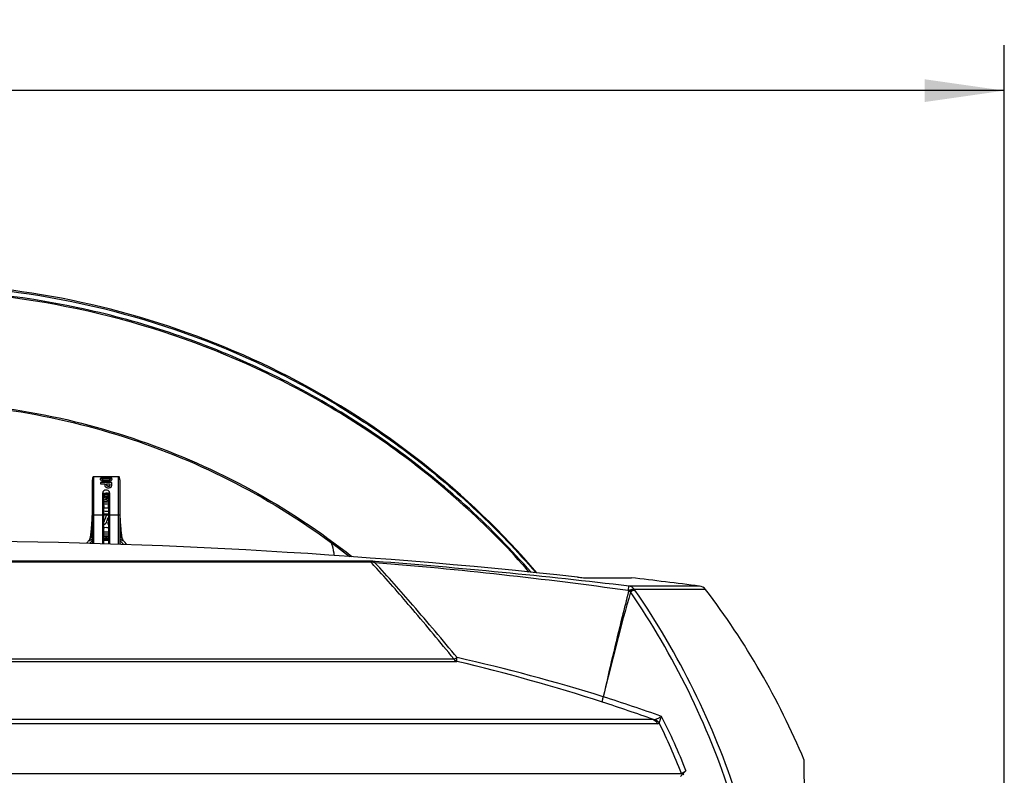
# Model space of a CAD drawing. Header units: millimetres. Extents: x 0 to 420, y 0 to 297.
# Tile 35 of 150: x 109 to 152, y 82 to 115. Entities that reach past the tile are written whole.
import ezdxf

# ---------------------------------------------------------------- set-up
doc = ezdxf.new("R2010")
doc.units = ezdxf.units.MM
doc.header["$LTSCALE"] = 23.1
doc.layers.get('0').update_dxf_attribs({"linetype": 'CONTINUOUS'})
doc.layers.add('DIM_PILOTEES', color=7, linetype='CONTINUOUS')
doc.styles.get("Standard").update_dxf_attribs({"font": 'txt', "width": 0.7})
doc.dimstyles.new('DIMSTYLE_2', dxfattribs={"dimtxt": 2.5, "dimasz": 3.5, "dimexe": 2, "dimexo": 0, "dimtad": 1, "dimdec": 0, "dimlfac": 5, "dimdsep": 46, "dimtxsty": 'Standard', "dimblk": '_FILLED', "dimblk1": '_FILLED', "dimblk2": '_FILLED', "dimcen": 0, "dimazin": 2, "dimtp": 0.8, "dimtm": 0.8, "dimtfac": 1, "dimtdec": 0, "dimtofl": 0, "dimtmove": 0, "dimatfit": 3, "dimldrblk": '_FILLED', "dimfxl": 0, "dimtolj": 1, "dimarcsym": 0})

# ---------------------------------------------------------------- blocks, each defined once
blk = doc.blocks.new('_FILLED')
at = {"color": 0, "linetype": 'ByBlock'}
blk.add_solid([(0, 0), (-1, 0.143), (-1, -0.143)], dxfattribs=at)
blk = doc.blocks.new('*D6')
at = {"layer": 'DIM_PILOTEES', "color": 2, "linetype": 'Continuous'}
for p, q in [((55.019, 68.424), (55.019, 114.338)), ((152.095, 68.424), (152.095, 114.338)), ((55.019, 112.338), (103.557, 112.338)), ((152.095, 112.338), (103.557, 112.338))]:
    blk.add_line(p, q, dxfattribs=at)
at = {"layer": 'DIM_PILOTEES', "color": 2, "linetype": 'Continuous', "xscale": 3.5, "yscale": 3.5, "zscale": 3.5, "rotation": 180}
blk.add_blockref('_FILLED', (55.019, 112.338), dxfattribs=at)
at = {"layer": 'DIM_PILOTEES', "color": 2, "linetype": 'Continuous', "xscale": 3.5, "yscale": 3.5, "zscale": 3.5}
blk.add_blockref('_FILLED', (152.095, 112.338), dxfattribs=at)
at = {"layer": 'DIM_PILOTEES', "color": 2, "linetype": 'Continuous', "insert": (103.848, 115.463), "char_height": 2.5, "width": 8.57143, "attachment_point": 2, "line_spacing_factor": 0.9}
blk.add_mtext('{\\ftxt;\\W0.0001;\\H0.0001;\\~}{\\ftxt;\\W2.2857142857;\\H2.5; }{\\ftxt;\\W0.0001;\\H0.0001;\\~}', dxfattribs=at)

msp = doc.modelspace()

# ---------------------------------------------------------------- linework, layer by layer
at = {"color": 7, "linetype": 'Continuous'}
for p, q in [((111.9571, 92.3881), (111.9571, 95.1999)), ((112.0071, 95.3299), (112.0071, 92.3867)), ((112.3071, 95.3299), (112.0071, 95.3299)), ((112.3071, 95.3296), (112.3071, 95.3242)), ((112.7221, 95.3296), (112.3071, 95.3296)), ((112.3071, 95.3242), (112.7221, 95.3242)), ((112.3071, 95.08), (112.3071, 95.0198)), ((112.8071, 95.08), (112.3071, 95.08)), ((112.8071, 95.0715), (112.3071, 95.0715)), ((112.3071, 95.0198), (112.5003, 95.0198)), ((112.3648, 95.2698), (112.3648, 95.2795)), ((112.423, 95.1792), (112.423, 95.1884)), ((112.5003, 95.0198), (112.5003, 94.972)), ((112.5545, 95.284), (112.5588, 95.284)), ((112.5567, 95.1649), (112.5567, 95.174)), ((112.5588, 95.284), (112.5588, 95.2938)), ((112.5807, 94.9804), (112.5807, 95.0198)), ((112.5807, 95.0198), (112.7263, 95.0198)), ((112.6901, 95.1795), (112.6901, 95.1886)), ((112.7064, 94.9216), (112.7064, 94.9292)), ((112.7221, 95.303), (112.7221, 95.3296)), ((112.8071, 95.3246), (112.7221, 95.3246)), ((112.8071, 95.3199), (112.7221, 95.3199)), ((112.7221, 95.303), (112.8071, 95.303)), ((112.7263, 95.0198), (112.7263, 94.9729)), ((112.7502, 95.2698), (112.7502, 95.2795)), ((112.8071, 95.303), (112.8071, 95.3299)), ((113.1071, 95.3299), (112.8071, 95.3299)), ((112.8071, 94.9767), (112.8071, 95.08)), ((113.1071, 92.3519), (113.1071, 95.3299)), ((113.1571, 95.1999), (113.1571, 92.3502)), ((112.4071, 92.3749), (112.4071, 94.6246)), ((112.4571, 92.3734), (112.4571, 94.5495)), ((112.4571, 94.4951), (112.6571, 94.4951)), ((112.4571, 94.4893), (112.6571, 94.4893)), ((112.5961, 94.5591), (112.5183, 94.5591)), ((112.6567, 94.9116), (112.6567, 94.9192)), ((112.6571, 94.5495), (112.6571, 92.3671)), ((112.7071, 94.6246), (112.7071, 92.3654)), ((112.6571, 94.2102), (112.4571, 94.2102)), ((112.4571, 94.1405), (112.6571, 94.1405)), ((112.4571, 94.1371), (112.6571, 94.1371)), ((112.4711, 94.0704), (112.4613, 94.0704)), ((112.4711, 93.9796), (112.4711, 94.0704)), ((112.5741, 94.378), (112.5741, 94.3831)), ((112.6239, 94.3429), (112.6208, 94.3423)), ((112.6452, 94.0755), (112.6452, 93.9825)), ((112.6571, 94.3654), (112.6545, 94.3659)), ((112.6571, 94.3654), (112.6545, 94.3659)), ((111.9517, 93.6725), (111.9513, 93.6599)), ((111.9513, 93.6599), (111.9517, 93.6725)), ((111.9513, 93.6599), (113.1571, 93.6599)), ((112.6571, 93.9526), (112.4571, 93.9515)), ((112.5654, 93.6971), (112.5654, 93.6968)), ((113.1571, 93.6599), (113.1626, 93.6599)), ((113.1629, 93.6599), (113.1624, 93.6725)), ((113.1624, 93.6725), (113.1629, 93.6599)), ((113.1626, 93.6599), (113.1629, 93.6599)), ((113.1626, 93.6599), (113.1629, 93.6599)), ((112.6098, 93.4479), (112.6112, 93.453)), ((112.6571, 93.3354), (112.6438, 93.335)), ((112.6438, 93.226), (112.6438, 93.335)), ((111.8025, 92.5237), (111.8017, 92.5203)), ((111.8704, 92.6681), (111.8699, 92.6642)), ((111.8704, 92.668), (111.8699, 92.6642)), ((112.5571, 92.575), (112.5571, 92.6985)), ((112.5571, 92.575), (112.5571, 92.5413)), ((113.2442, 92.6642), (113.2437, 92.6681)), ((113.2442, 92.6642), (113.2437, 92.668)), ((113.3124, 92.5203), (113.3117, 92.5237)), ((124.216, 91.5613), (83.8974, 91.5613)), ((124.0772, 91.6164), (84.0362, 91.6164)), ((133.7055, 90.8787), (135.6802, 90.8787)), ((135.5563, 90.2857), (135.5389, 90.3154)), ((138.6803, 90.5133), (135.5763, 90.5133)), ((138.9479, 90.359), (135.8199, 90.359)), ((135.8368, 90.33), (135.8199, 90.359)), ((80.1137, 87.1972), (127.999, 87.1972)), ((80.2505, 87.3079), (127.8622, 87.3079)), ((136.6564, 84.6339), (71.4577, 84.6339)), ((136.8283, 84.4536), (71.2855, 84.4536)), ((143.4976, 58.1839), (143.2823, 82.8531)), ((138.0817, 82.387), (137.9563, 82.2633)), ((70.2346, 82.2634), (137.3295, 82.2633)), ((137.3295, 82.2633), (137.8796, 82.2633)), ((137.9563, 82.2633), (137.842, 82.1248))]:
    msp.add_line(p, q, dxfattribs=at)
for points in [[(112.0071, 95.3299), (112.0007, 95.3295), (111.9898, 95.3266), (111.981, 95.3206), (111.9746, 95.3124), (111.97, 95.3023), (111.9669, 95.2914), (111.9644, 95.2799), (111.9623, 95.2681), (111.9605, 95.2558), (111.9591, 95.2428), (111.958, 95.2292), (111.9573, 95.2149), (111.9571, 95.1999)], [(113.1571, 95.1999), (113.1568, 95.2149), (113.1562, 95.2292), (113.1551, 95.2428), (113.1536, 95.2558), (113.1519, 95.2681), (113.1498, 95.2799), (113.1473, 95.2914), (113.1441, 95.3023), (113.1395, 95.3124), (113.1331, 95.3206), (113.1243, 95.3266), (113.1135, 95.3295), (113.1071, 95.3299)], [(112.4571, 94.5265), (112.4602, 94.5302), (112.4671, 94.5365)], [(112.4671, 94.5365), (112.476, 94.5428), (112.4871, 94.5488), (112.5, 94.5541), (112.5146, 94.5584), (112.5303, 94.5615), (112.5467, 94.5631), (112.563, 94.5633), (112.5791, 94.5621), (112.5943, 94.5596), (112.6085, 94.556), (112.6213, 94.5513), (112.6326, 94.5459), (112.6423, 94.54), (112.6501, 94.5339)], [(112.6501, 94.5339), (112.656, 94.528), (112.6571, 94.5266)]]:
    msp.add_lwpolyline(points, dxfattribs=at)
for centre, radius, start, end in [((112.5575, 93.189), 2.095, 90.08154, 91.05923), ((112.6143, 94.4959), 0.7867, 83.71238, 85.95165), ((112.6922, 94.9758), 0.1271, 288.82161, 293.02648), ((104.835, 61.7931), 33.5567, 76.52034, 76.87125), ((103.5399, 56.202), 39.2353, 76.68772, 76.86332), ((103.5465, 55.9542), 39.4701, 76.77816, 76.95266), ((124.4276, 46.4747), 49.235, 103.83159, 104.07141), ((124.418, 46.1709), 49.5236, 103.73789, 103.97622), ((112.4613, 93.8175), 0.2529, 89.99725, 90.96049), ((112.8613, 93.2078), 1.1596, 100.14457, 101.81369), ((112.6297, 93.7944), 0.2815, 84.40737, 86.8462), ((101.5588, 94.0076), 10.3982, 357.17354, 358.08398), ((103.0965, 93.9809), 8.8605, 358.00536, 359.98289), ((103.1763, 93.9795), 8.7807, 357.99656, 359.90635), ((112.4873, 93.7541), 0.2261, 94.10501, 97.67189), ((112.6524, 93.4868), 0.1515, 94.07364, 98.51452), ((112.6537, 93.4683), 0.17, 89.95975, 94.07223), ((112.6282, 93.791), 0.1945, 81.44732, 84.98322), ((112.6282, 93.7878), 0.1953, 81.49688, 85.01642), ((112.6539, 93.4508), 0.1875, 89.02147, 90.0014), ((121.9254, 93.9793), 8.7683, 180.0067, 182.00504), ((121.9699, 93.9801), 8.8128, 180.09716, 181.99997), ((123.5553, 94.0076), 10.3982, 181.91602, 182.82646), ((101.5688, 94.007), 10.3883, 355.34235, 355.82932), ((101.5694, 94.007), 10.3876, 355.34234, 355.82935), ((101.5682, 94.007), 10.3888, 355.82937, 356.25968), ((101.5683, 94.007), 10.3887, 355.82939, 356.2597), ((101.5646, 94.0073), 10.3924, 356.25969, 356.82259), ((101.5647, 94.0073), 10.3924, 356.25971, 356.82262), ((101.5619, 94.0074), 10.3952, 356.82261, 357.17354), ((112.4715, 93.346), 0.102, 308.65805, 319.90378), ((112.6745, 93.5098), 0.1447, 148.19434, 152.94032), ((112.4687, 93.3483), 0.1056, 319.96715, 326.91255), ((112.6594, 93.5191), 0.1269, 143.01497, 148.19217), ((112.4636, 93.3517), 0.1117, 326.88417, 330.95746), ((116.3619, 92.3931), 3.8976, 164.71872, 165.25403), ((115.0613, 92.7476), 2.5496, 164.05684, 164.70059), ((112.6441, 93.8024), 0.5763, 269.97187, 271.29424), ((123.5523, 94.0074), 10.3952, 182.82646, 183.17738), ((123.5495, 94.0073), 10.3924, 183.1774, 183.74031), ((123.5495, 94.0073), 10.3924, 183.17737, 183.74029), ((123.5459, 94.007), 10.3888, 183.74032, 184.17062), ((123.5458, 94.007), 10.3887, 183.7403, 184.1706), ((123.5454, 94.007), 10.3883, 184.17066, 184.65765), ((123.5447, 94.007), 10.3876, 184.17063, 184.65766), ((101.5412, 94.0094), 10.4159, 352.60076, 353.50296), ((101.5399, 94.0096), 10.4173, 353.50292, 353.85824), ((101.5427, 94.0093), 10.4145, 353.85822, 354.42348), ((101.5489, 94.0087), 10.4082, 354.42348, 354.85719), ((101.5578, 94.0079), 10.3993, 354.85717, 355.34233), ((115.7595, 96.1403), 5.101, 221.37435, 221.80534), ((101.7601, 94.0098), 10.2472, 353.04437, 354.3389), ((112.6409, 92.0369), 1.019, 132.17446, 134.08717), ((112.5571, 92.3193), 0.5751, 79.9706, 100.01892), ((123.354, 94.0098), 10.2471, 185.65911, 186.95567), ((109.3531, 96.1416), 5.103, 318.19443, 318.62562), ((112.449, 92.0165), 1.0506, 45.73503, 47.59274), ((123.5556, 94.0078), 10.3985, 184.65768, 185.14285), ((123.5647, 94.0087), 10.4077, 185.14283, 185.57659), ((123.5712, 94.0093), 10.4142, 185.57659, 186.14178), ((123.5743, 94.0096), 10.4173, 186.14176, 186.49717), ((123.5734, 94.0095), 10.4164, 186.49713, 187.39932), ((104.0571, -176.7603), 269.2649, 83.762567, 96.237433), ((114.063, 90.4083), 3.096, 136.90021, 140.00819), ((111.6139, 92.6978), 0.2583, 316.62528, 352.53151), ((113.2781, 91.0891), 1.9487, 133.50978, 138.03943), ((111.618, 92.7008), 0.2546, 351.73247, 352.59604), ((113.3151, 91.0608), 1.9158, 135.13239, 136.15463), ((112.6056, 91.8252), 0.9521, 132.96412, 134.65439), ((112.5723, 92.0978), 0.4784, 102.23818, 103.98027), ((112.5665, 92.121), 0.4548, 102.1414, 103.9511), ((112.5575, 92.1691), 0.5062, 90.04575, 101.44755), ((112.5505, 92.1212), 0.5772, 79.34389, 89.35166), ((112.5569, 92.17), 0.5054, 78.53981, 89.98005), ((112.5542, 92.1549), 0.4202, 81.59876, 83.62304), ((112.5505, 92.1317), 0.4437, 76.0942, 81.56741), ((112.5536, 92.1498), 0.4253, 80.82974, 81.54747), ((112.5503, 92.1316), 0.4439, 76.04211, 80.79202), ((111.7633, 91.0272), 1.9648, 42.25512, 44.80986), ((111.7955, 91.0305), 1.9176, 43.72052, 44.73591), ((113.4961, 92.7008), 0.2546, 187.40387, 188.26742), ((113.5, 92.6976), 0.2579, 187.44392, 223.39866), ((107.3485, 75.5032), 23.2889, 42.65052, 43.592), ((109.1824, -97.9499), 190.1013, 82.030572, 85.412806), ((103.8475, -177.748), 270.1312, 83.254639, 85.637223), ((104.0571, -181.2353), 273.9454, 82.739112, 83.371242), ((246.529, 59.0984), 115.1846, 164.302818, 166.676903), ((138.6298, 90.1165), 0.4, 37.32636, 82.73911), ((111.9048, 69.7381), 34.0081, 22.68377, 37.32636), ((108.7074, 6.0481), 83.4107, 72.053064, 76.627304), ((109.5105, 5.2368), 84.1824, 72.772602, 77.30571), ((112.0005, 16.0016), 72.9268, 70.239368, 72.104771), ((111.9976, 15.5331), 73.6145, 70.135992, 72.246317), ((113.5482, 72.7832), 26.3463, 21.37826, 27.05741), ((113.292, 72.7818), 26.3525, 21.08774, 26.35864), ((113.0385, 72.6377), 26.7124, 20.92697, 21.12136)]:
    msp.add_arc(centre, radius, start, end, dxfattribs=at)
for points, knots in [([(131.2614, 91.1269), (130.4081, 92.1032), (128.5908, 93.9668), (125.5758, 96.4535), (122.3017, 98.608), (118.8076, 100.4045), (115.134, 101.8223), (110.0577, 103.185), (103.4783, 103.8694), (96.9019, 103.1575), (91.8316, 101.7735), (88.1643, 100.3404), (84.6781, 98.5292), (81.4136, 96.361), (78.4096, 93.8618), (76.6006, 91.9906), (75.7517, 91.0108)], [0, 0, 0, 0, 0.0620036, 0.1241888, 0.186548, 0.249066, 0.3117206, 0.3744834, 0.5000203, 0.6255542, 0.6883132, 0.7509629, 0.8134751, 0.8758275, 0.938005, 1, 1, 1, 1]), ([(77.4615, 93.0658), (78.3464, 93.9529), (80.2134, 95.6379), (83.2641, 97.8624), (86.5374, 99.7648), (91.1488, 101.8436), (97.2913, 103.5409), (104.9208, 104.0408), (112.4912, 102.9898), (118.4885, 100.8519), (122.9288, 98.4442), (126.0476, 96.3097), (128.9197, 93.8701), (130.6527, 92.0544), (131.4674, 91.1056)], [0, 0, 0, 0, 0.0621099, 0.1243914, 0.186834, 0.2494199, 0.3747578, 0.5003273, 0.6258457, 0.7510389, 0.8135248, 0.8758541, 0.9380141, 1, 1, 1, 1]), ([(131.5148, 91.1018), (130.0019, 92.8712), (126.6107, 96.1292), (120.6729, 99.9473), (114.0908, 102.5758), (109.4359, 103.4678), (107.09, 103.6906)], [0, 0, 0, 0, 0.2483427, 0.4979495, 0.748621, 1, 1, 1, 1]), ([(131.186, 91.1344), (130.3336, 92.1059), (128.519, 93.9602), (125.5101, 96.4341), (122.2437, 98.5774), (117.5979, 100.9604), (111.3374, 102.9964), (103.4788, 103.8093), (95.6238, 102.9637), (89.3722, 100.9017), (84.7369, 98.4992), (81.4799, 96.3424), (78.482, 93.856), (76.6755, 91.9941), (75.8275, 91.0192)], [0, 0, 0, 0, 0.062027, 0.1242352, 0.1866169, 0.2491569, 0.374441, 0.5000202, 0.6255964, 0.7508718, 0.813406, 0.875781, 0.9379816, 1, 1, 1, 1]), ([(83.632, 91.7312), (85.0192, 92.8401), (87.9953, 94.8287), (92.8997, 97.0189), (98.1163, 98.3641), (103.4914, 98.8241), (108.8684, 98.3859), (114.0907, 97.0619), (119.0044, 94.8916), (121.9889, 92.9151), (123.3809, 91.8118)], [0, 0, 0, 0, 0.1244051, 0.2492951, 0.3745438, 0.4999837, 0.625426, 0.7506814, 0.8755818, 1, 1, 1, 1]), ([(83.7473, 91.7382), (85.1283, 92.8369), (88.0893, 94.8067), (92.9655, 96.9759), (98.15, 98.308), (103.491, 98.7636), (108.8339, 98.3299), (114.0241, 97.0189), (118.9096, 94.8697), (121.879, 92.9121), (123.2647, 91.8191)], [0, 0, 0, 0, 0.1244011, 0.2492905, 0.3745408, 0.4999834, 0.6254284, 0.7506856, 0.8755856, 1, 1, 1, 1]), ([(112.3648, 95.2795), (112.3539, 95.277), (112.3351, 95.2717), (112.3119, 95.2596), (112.2985, 95.2435), (112.2963, 95.2313), (112.2963, 95.2256)], [0, 0, 0, 0, 0.3551735, 0.6202642, 0.819973, 1, 1, 1, 1]), ([(112.2963, 95.2256), (112.2963, 95.2123), (112.3127, 95.1782), (112.3448, 95.1615), (112.3645, 95.1533)], [0, 0, 0, 0, 0.3833057, 1, 1, 1, 1]), ([(112.3042, 95.2403), (112.3067, 95.2436), (112.3235, 95.2594), (112.3467, 95.2657), (112.3648, 95.2698)], [0, 0, 0, 0, 0.1858831, 1, 1, 1, 1]), ([(112.3645, 95.1533), (112.3932, 95.1412), (112.458, 95.1265), (112.5236, 95.1233), (112.5581, 95.1233)], [0, 0, 0, 0, 0.4744796, 1, 1, 1, 1]), ([(112.5588, 95.2938), (112.5244, 95.2938), (112.4595, 95.2924), (112.3945, 95.2862), (112.3648, 95.2795)], [0, 0, 0, 0, 0.5304185, 1, 1, 1, 1]), ([(112.3771, 95.2256), (112.3771, 95.2289), (112.3797, 95.2389), (112.3972, 95.2508), (112.4129, 95.255), (112.4227, 95.2571)], [0, 0, 0, 0, 0.1662233, 0.4948468, 1, 1, 1, 1]), ([(112.423, 95.1884), (112.416, 95.1905), (112.3977, 95.1966), (112.3771, 95.2126), (112.3771, 95.2256)], [0, 0, 0, 0, 0.3602401, 1, 1, 1, 1]), ([(112.3784, 95.2089), (112.3808, 95.2021), (112.3951, 95.1886), (112.4124, 95.1824), (112.423, 95.1792)], [0, 0, 0, 0, 0.3920805, 1, 1, 1, 1]), ([(112.3887, 95.2743), (112.3933, 95.275), (112.4127, 95.2778), (112.4323, 95.2796), (112.4472, 95.2807)], [0, 0, 0, 0, 0.2375673, 1, 1, 1, 1]), ([(112.4227, 95.2571), (112.4434, 95.2617), (112.4875, 95.266), (112.5317, 95.267), (112.5546, 95.267)], [0, 0, 0, 0, 0.4797739, 1, 1, 1, 1]), ([(112.5567, 95.174), (112.5335, 95.174), (112.4886, 95.1755), (112.4438, 95.1821), (112.423, 95.1884)], [0, 0, 0, 0, 0.5177135, 1, 1, 1, 1]), ([(112.423, 95.1792), (112.4438, 95.173), (112.4886, 95.1664), (112.5335, 95.1649), (112.5567, 95.1649)], [0, 0, 0, 0, 0.482481, 1, 1, 1, 1]), ([(112.5031, 94.9398), (112.5054, 94.9277), (112.5134, 94.9021), (112.5315, 94.8813), (112.5431, 94.8733)], [0, 0, 0, 0, 0.4660835, 1, 1, 1, 1]), ([(112.5546, 95.267), (112.5781, 95.267), (112.6232, 95.266), (112.6684, 95.2617), (112.6897, 95.2571)], [0, 0, 0, 0, 0.519383, 1, 1, 1, 1]), ([(112.6901, 95.1886), (112.6801, 95.1856), (112.6363, 95.1758), (112.5911, 95.174), (112.5567, 95.174)], [0, 0, 0, 0, 0.2319622, 1, 1, 1, 1]), ([(112.5567, 95.1649), (112.5684, 95.1649), (112.6131, 95.1658), (112.6584, 95.1699), (112.6901, 95.1795)], [0, 0, 0, 0, 0.2605549, 1, 1, 1, 1]), ([(112.5581, 95.1233), (112.5923, 95.1233), (112.6572, 95.1265), (112.7214, 95.1412), (112.7498, 95.1532)], [0, 0, 0, 0, 0.5258607, 1, 1, 1, 1]), ([(112.7502, 95.2795), (112.721, 95.2863), (112.6568, 95.2925), (112.5929, 95.2938), (112.5588, 95.2938)], [0, 0, 0, 0, 0.4686682, 1, 1, 1, 1]), ([(112.5588, 95.284), (112.5868, 95.284), (112.6238, 95.2834), (112.6608, 95.2813), (112.6699, 95.2806)], [0, 0, 0, 0, 0.7550726, 1, 1, 1, 1]), ([(112.6567, 94.9192), (112.6355, 94.9192), (112.5931, 94.9256), (112.5807, 94.9654), (112.5807, 94.9804)], [0, 0, 0, 0, 0.5844613, 1, 1, 1, 1]), ([(112.5814, 94.9622), (112.5822, 94.9557), (112.5858, 94.9417), (112.6082, 94.9154), (112.6376, 94.9116), (112.6567, 94.9116)], [0, 0, 0, 0, 0.1981601, 0.4246348, 1, 1, 1, 1]), ([(112.7064, 94.9292), (112.7028, 94.9274), (112.6869, 94.921), (112.6696, 94.9192), (112.6567, 94.9192)], [0, 0, 0, 0, 0.2373928, 1, 1, 1, 1]), ([(112.6567, 94.9116), (112.6611, 94.9116), (112.678, 94.9123), (112.6951, 94.916), (112.7064, 94.9216)], [0, 0, 0, 0, 0.2594969, 1, 1, 1, 1]), ([(112.6897, 95.2571), (112.6967, 95.2556), (112.711, 95.2517), (112.7303, 95.2438), (112.7371, 95.231), (112.7371, 95.2259)], [0, 0, 0, 0, 0.3552631, 0.7456109, 1, 1, 1, 1]), ([(112.7371, 95.2259), (112.7371, 95.2224), (112.7341, 95.2117), (112.7166, 95.1978), (112.7001, 95.1917), (112.6901, 95.1886)], [0, 0, 0, 0, 0.1643567, 0.5025452, 1, 1, 1, 1]), ([(112.6901, 95.1795), (112.6971, 95.1816), (112.7155, 95.1877), (112.7371, 95.2033), (112.7371, 95.2165)], [0, 0, 0, 0, 0.3583391, 1, 1, 1, 1]), ([(112.7005, 95.2779), (112.7049, 95.2774), (112.7216, 95.2753), (112.7382, 95.2726), (112.7502, 95.2698)], [0, 0, 0, 0, 0.2669605, 1, 1, 1, 1]), ([(112.7263, 94.9729), (112.7263, 94.9651), (112.7251, 94.9484), (112.7143, 94.9332), (112.7064, 94.9292)], [0, 0, 0, 0, 0.4658514, 1, 1, 1, 1]), ([(112.7064, 94.9216), (112.7143, 94.9256), (112.7251, 94.9407), (112.7263, 94.9573), (112.7263, 94.965)], [0, 0, 0, 0, 0.5344033, 1, 1, 1, 1]), ([(112.7498, 95.1532), (112.7694, 95.1615), (112.8013, 95.1782), (112.8175, 95.2124), (112.8175, 95.2256)], [0, 0, 0, 0, 0.6161362, 1, 1, 1, 1]), ([(112.8175, 95.2256), (112.8175, 95.2313), (112.8154, 95.2434), (112.8022, 95.2595), (112.7795, 95.2717), (112.761, 95.277), (112.7502, 95.2795)], [0, 0, 0, 0, 0.1815296, 0.3818467, 0.6459875, 1, 1, 1, 1]), ([(112.7502, 95.2698), (112.7596, 95.2677), (112.7762, 95.2629), (112.8015, 95.2514), (112.8143, 95.2358), (112.8166, 95.2255)], [0, 0, 0, 0, 0.3475251, 0.6196496, 1, 1, 1, 1]), ([(112.7872, 94.8939), (112.7918, 94.9001), (112.8047, 94.9263), (112.8071, 94.9558), (112.8071, 94.9767)], [0, 0, 0, 0, 0.2700781, 1, 1, 1, 1]), ([(112.4292, 94.6875), (112.4256, 94.6829), (112.4132, 94.6642), (112.4071, 94.6413), (112.4071, 94.6246)], [0, 0, 0, 0, 0.2570547, 1, 1, 1, 1]), ([(112.4071, 94.6246), (112.4184, 94.6246), (112.4407, 94.6205), (112.4511, 94.5937), (112.456, 94.5718), (112.4571, 94.5569), (112.4571, 94.5495)], [0, 0, 0, 0, 0.3314648, 0.5655442, 0.7842852, 1, 1, 1, 1]), ([(112.7071, 94.6246), (112.7071, 94.6377), (112.7016, 94.6647), (112.6689, 94.7123), (112.5968, 94.7467), (112.5035, 94.7437), (112.447, 94.7105), (112.4292, 94.6875)], [0, 0, 0, 0, 0.1117797, 0.2274284, 0.4807935, 0.7519134, 1, 1, 1, 1]), ([(112.4718, 94.5884), (112.491, 94.6114), (112.5549, 94.6337), (112.6191, 94.6136), (112.6396, 94.5914)], [0, 0, 0, 0, 0.4979967, 1, 1, 1, 1]), ([(112.5701, 94.8587), (112.5768, 94.856), (112.6049, 94.8464), (112.6349, 94.8435), (112.6574, 94.8435)], [0, 0, 0, 0, 0.2426753, 1, 1, 1, 1]), ([(112.6396, 94.5914), (112.6424, 94.5885), (112.652, 94.5765), (112.6571, 94.5609), (112.6571, 94.5495)], [0, 0, 0, 0, 0.2605364, 1, 1, 1, 1]), ([(112.7071, 94.6246), (112.6958, 94.6246), (112.6734, 94.6205), (112.6631, 94.5937), (112.6581, 94.5718), (112.6571, 94.5569), (112.6571, 94.5495)], [0, 0, 0, 0, 0.3314648, 0.5655442, 0.7842852, 1, 1, 1, 1]), ([(112.6574, 94.8435), (112.6767, 94.8435), (112.7026, 94.8462), (112.7273, 94.8535), (112.7332, 94.8555)], [0, 0, 0, 0, 0.7553247, 1, 1, 1, 1]), ([(112.7419, 94.8588), (112.7467, 94.8609), (112.764, 94.8695), (112.7788, 94.8827), (112.7872, 94.8939)], [0, 0, 0, 0, 0.271962, 1, 1, 1, 1]), ([(112.4749, 93.3646), (112.4794, 93.3705), (112.4853, 93.3844), (112.4951, 93.4124), (112.5008, 93.434), (112.5045, 93.4484)], [0, 0, 0, 0, 0.2498771, 0.4998124, 1, 1, 1, 1]), ([(111.8921, 92.6527), (111.9011, 92.6711), (111.9132, 92.7104), (111.9259, 92.7491), (111.9318, 92.7686)], [0, 0, 0, 0, 0.5017468, 1, 1, 1, 1]), ([(113.1824, 92.7686), (113.1854, 92.7584), (113.1918, 92.7381), (113.2016, 92.7076), (113.2099, 92.6825), (113.218, 92.6621), (113.2225, 92.6483), (113.2385, 92.6326), (113.2432, 92.6478), (113.2447, 92.656), (113.2445, 92.6618), (113.2442, 92.6642)], [0, 0, 0, 0, 0.185675, 0.3724473, 0.5571398, 0.6528046, 0.7447747, 0.8426564, 0.9025663, 0.9568638, 1, 1, 1, 1]), ([(111.8017, 92.5203), (111.8014, 92.5191), (111.8031, 92.5153), (111.8109, 92.5155), (111.8224, 92.5175), (111.8405, 92.5254), (111.8644, 92.5389), (111.905, 92.5659), (111.9359, 92.5903), (111.9571, 92.6078)], [0, 0, 0, 0, 0.0202893, 0.0526127, 0.1124634, 0.2146846, 0.3652811, 0.5566629, 1, 1, 1, 1]), ([(111.8699, 92.6642), (111.8696, 92.6616), (111.8694, 92.6556), (111.8712, 92.6481), (111.8724, 92.6411), (111.8821, 92.6339), (111.8891, 92.6465), (111.8921, 92.6527)], [0, 0, 0, 0, 0.1585796, 0.3608189, 0.4762595, 0.5778671, 1, 1, 1, 1]), ([(111.9569, 92.486), (111.9549, 92.4878), (111.9482, 92.4935), (111.9414, 92.4991), (111.9363, 92.5025)], [0, 0, 0, 0, 0.3032602, 1, 1, 1, 1]), ([(113.157, 92.6078), (113.1783, 92.5903), (113.2091, 92.5659), (113.2498, 92.5389), (113.2736, 92.5254), (113.2918, 92.5175), (113.3032, 92.5155), (113.311, 92.5154), (113.3127, 92.5191), (113.3124, 92.5203)], [0, 0, 0, 0, 0.4436154, 0.6348481, 0.7856727, 0.887591, 0.9475716, 0.979765, 1, 1, 1, 1]), ([(122.4474, 92.4397), (122.4678, 92.3946), (122.5411, 92.2113), (122.579, 92.0136), (122.584, 91.8659)], [0, 0, 0, 0, 0.251103, 1, 1, 1, 1]), ([(124.3968, 91.6004), (124.3662, 91.6027), (124.2598, 91.6102), (124.1532, 91.6164), (124.0772, 91.6164)], [0, 0, 0, 0, 0.2874207, 1, 1, 1, 1]), ([(124.386, 91.5424), (124.3535, 91.5512), (124.2988, 91.5631), (124.2379, 91.5705), (124.216, 91.5613)], [0, 0, 0, 0, 0.5855323, 1, 1, 1, 1]), ([(124.386, 91.5424), (124.387, 91.5502), (124.3908, 91.569), (124.3895, 91.591), (124.3968, 91.6004)], [0, 0, 0, 0, 0.3979106, 1, 1, 1, 1]), ([(128.0095, 87.3615), (127.3725, 88.141), (126.1745, 89.5431), (124.9661, 90.938), (124.386, 91.5424)], [0, 0, 0, 0, 0.5458007, 1, 1, 1, 1]), ([(127.8622, 87.3079), (127.2704, 88.0414), (126.1506, 89.3734), (125.0182, 90.6955), (124.4775, 91.282)], [0, 0, 0, 0, 0.5415727, 1, 1, 1, 1]), ([(133.3124, 90.9106), (133.3542, 90.906), (133.485, 90.8932), (133.6161, 90.8787), (133.7055, 90.8787)], [0, 0, 0, 0, 0.3195662, 1, 1, 1, 1]), ([(135.5563, 90.2857), (135.4612, 89.9091), (135.0746, 88.3651), (134.7049, 86.8167), (134.4424, 85.6425)], [0, 0, 0, 0, 0.2440735, 1, 1, 1, 1]), ([(135.5389, 90.3154), (135.5457, 90.3623), (135.5529, 90.4245), (135.5692, 90.4876), (135.572, 90.5091), (135.5763, 90.5133)], [0, 0, 0, 0, 0.7050222, 0.9104238, 1, 1, 1, 1]), ([(135.8199, 90.359), (135.8021, 90.3647), (135.7057, 90.3766), (135.6098, 90.346), (135.5389, 90.3154)], [0, 0, 0, 0, 0.1944996, 1, 1, 1, 1]), ([(135.5563, 90.2857), (135.5831, 90.2965), (135.671, 90.3294), (135.774, 90.3521), (135.8368, 90.33)], [0, 0, 0, 0, 0.3026236, 1, 1, 1, 1]), ([(135.8368, 90.33), (135.8244, 90.3304), (135.7548, 90.3188), (135.6914, 90.2877), (135.6402, 90.262)], [0, 0, 0, 0, 0.1783432, 1, 1, 1, 1]), ([(141.8702, 71.0751), (141.7479, 74.4975), (140.5681, 81.2853), (137.5455, 87.4858), (135.6402, 90.262)], [0, 0, 0, 0, 0.5042362, 1, 1, 1, 1]), ([(142.1358, 70.9249), (142.0258, 74.3873), (140.8467, 81.2592), (137.7762, 87.5294), (135.8368, 90.33)], [0, 0, 0, 0, 0.5041876, 1, 1, 1, 1]), ([(127.8622, 87.3079), (127.8729, 87.3093), (127.9244, 87.3202), (127.9728, 87.342), (128.0095, 87.3615)], [0, 0, 0, 0, 0.2065899, 1, 1, 1, 1]), ([(127.999, 87.1972), (127.9934, 87.2159), (127.9981, 87.2726), (128.004, 87.3265), (128.0095, 87.3615)], [0, 0, 0, 0, 0.3563821, 1, 1, 1, 1]), ([(134.4093, 85.4002), (134.4, 85.4276), (134.4155, 85.5128), (134.4298, 85.5911), (134.4424, 85.6425)], [0, 0, 0, 0, 0.3536908, 1, 1, 1, 1]), ([(137.0109, 84.7676), (136.9938, 84.7581), (136.9304, 84.7232), (136.8659, 84.6902), (136.818, 84.6681)], [0, 0, 0, 0, 0.2711327, 1, 1, 1, 1]), ([(136.9319, 84.5667), (136.9373, 84.582), (136.9621, 84.6496), (136.9892, 84.7163), (137.0109, 84.7676)], [0, 0, 0, 0, 0.2255584, 1, 1, 1, 1]), ([(138.0817, 82.387), (138.0481, 82.3538), (137.9885, 82.3022), (137.9124, 82.2633), (137.8796, 82.2633)], [0, 0, 0, 0, 0.5900862, 1, 1, 1, 1])]:
    msp.add_open_spline(points, degree=3, knots=knots, dxfattribs=at)
for points in [[(112.3648, 95.2698), (112.3727, 95.2716), (112.3807, 95.273), (112.3887, 95.2743)], [(112.3771, 95.2162), (112.3771, 95.2137), (112.3775, 95.2112), (112.3784, 95.2089)], [(112.4472, 95.2807), (112.471, 95.2823), (112.4949, 95.2832), (112.5187, 95.2837)], [(112.5003, 94.972), (112.5003, 94.9612), (112.5012, 94.9504), (112.5031, 94.9398)], [(112.4571, 94.5495), (112.4571, 94.5634), (112.4629, 94.5777), (112.4718, 94.5884)], [(112.5431, 94.8733), (112.5516, 94.8675), (112.5607, 94.8627), (112.5701, 94.8587)], [(112.6208, 94.3423), (112.566, 94.3308), (112.5116, 94.3176), (112.4571, 94.3049)], [(112.6545, 94.3659), (112.6276, 94.371), (112.6008, 94.3769), (112.5741, 94.3831)], [(112.5741, 94.378), (112.6017, 94.3717), (112.6293, 94.3656), (112.6571, 94.3604)], [(112.4711, 93.9819), (112.4658, 93.9815), (112.4605, 93.9809), (112.4553, 93.9801)], [(112.5654, 93.793), (112.529, 93.793), (112.4917, 93.7961), (112.457, 93.8071)], [(112.457, 93.7107), (112.4921, 93.7008), (112.529, 93.6968), (112.5654, 93.6968)], [(112.6571, 93.8033), (112.6275, 93.795), (112.5962, 93.793), (112.5654, 93.793)], [(112.5654, 93.6968), (112.5962, 93.6968), (112.6272, 93.6994), (112.6572, 93.7064)], [(112.5892, 93.6231), (112.5833, 93.6199), (112.5778, 93.6159), (112.5727, 93.6115)], [(112.6083, 93.6314), (112.6017, 93.6293), (112.5953, 93.6265), (112.5892, 93.6231)], [(112.63, 93.6366), (112.6226, 93.6355), (112.6153, 93.6338), (112.6083, 93.6314)], [(112.4658, 93.3559), (112.4632, 93.354), (112.4602, 93.3525), (112.4571, 93.3513)], [(112.4571, 93.241), (112.4639, 93.2412), (112.4707, 93.2416), (112.4774, 93.2426)], [(112.4749, 93.3646), (112.4723, 93.3613), (112.4693, 93.3583), (112.4658, 93.3559)], [(112.4774, 93.2426), (112.4847, 93.2436), (112.4919, 93.2451), (112.4989, 93.2473)], [(112.4989, 93.2473), (112.5054, 93.2493), (112.5118, 93.2519), (112.5178, 93.2551)], [(112.5172, 93.4954), (112.5127, 93.4798), (112.5085, 93.4641), (112.5045, 93.4484)], [(112.5304, 93.5379), (112.5256, 93.5238), (112.5213, 93.5096), (112.5172, 93.4954)], [(112.5178, 93.2551), (112.524, 93.2583), (112.5298, 93.2621), (112.5352, 93.2664)], [(112.5457, 93.5756), (112.5395, 93.5635), (112.5348, 93.5507), (112.5304, 93.5379)], [(112.5727, 93.6115), (112.5673, 93.6067), (112.5624, 93.6013), (112.558, 93.5955)], [(112.5613, 93.2974), (112.566, 93.3059), (112.5699, 93.3149), (112.5734, 93.3239)], [(112.5734, 93.3239), (112.5811, 93.3439), (112.5872, 93.3645), (112.5926, 93.3852)], [(112.6112, 93.453), (112.6141, 93.463), (112.6171, 93.4731), (112.6205, 93.483)], [(112.6205, 93.483), (112.6221, 93.4876), (112.6239, 93.4921), (112.626, 93.4966)], [(112.626, 93.4966), (112.6279, 93.5007), (112.6301, 93.5047), (112.6327, 93.5085)], [(112.6327, 93.5085), (112.635, 93.512), (112.6377, 93.5154), (112.6408, 93.5183)], [(112.6408, 93.5183), (112.6434, 93.5209), (112.6465, 93.523), (112.6497, 93.5247)], [(112.6497, 93.5247), (112.652, 93.5259), (112.6545, 93.5268), (112.657, 93.5276)], [(112.6574, 93.0799), (112.5915, 93.0912), (112.5228, 93.0916), (112.4569, 93.0802)], [(112.6572, 92.795), (112.5913, 92.8055), (112.5229, 92.8058), (112.4571, 92.7951)], [(111.8699, 92.6642), (111.8624, 92.6128), (111.8379, 92.5617), (111.8024, 92.5238)], [(112.4569, 92.6888), (112.4899, 92.6951), (112.5235, 92.6984), (112.5571, 92.6985)], [(112.4569, 92.5276), (112.4895, 92.5363), (112.5234, 92.5413), (112.5571, 92.5413)], [(112.457, 92.7208), (112.5225, 92.7335), (112.5917, 92.7335), (112.6572, 92.7208)], [(112.457, 92.596), (112.4897, 92.6036), (112.5235, 92.608), (112.5571, 92.608)], [(112.4709, 92.5656), (112.4991, 92.5717), (112.5282, 92.575), (112.5571, 92.575)], [(112.5571, 92.575), (112.5328, 92.575), (112.5084, 92.5727), (112.4845, 92.5683)], [(112.6571, 92.5963), (112.6244, 92.6038), (112.5906, 92.6079), (112.5571, 92.608)], [(112.5571, 92.575), (112.5908, 92.575), (112.6246, 92.5703), (112.6573, 92.5622)], [(112.5571, 92.575), (112.5907, 92.575), (112.6245, 92.5705), (112.6572, 92.5624)], [(112.6161, 92.5705), (112.5966, 92.5734), (112.5768, 92.575), (112.5571, 92.575)], [(112.5571, 92.5413), (112.5908, 92.5413), (112.6247, 92.5362), (112.6573, 92.5275)], [(113.327, 92.3445), (113.2739, 92.4068), (113.2174, 92.4663), (113.1571, 92.5216)], [(113.2442, 92.6642), (113.2517, 92.6128), (113.2763, 92.5617), (113.3118, 92.5238)], [(113.47, 92.3409), (113.4195, 92.4037), (113.3668, 92.4649), (113.3117, 92.5237)], [(124.216, 91.5613), (124.1758, 91.5907), (124.1266, 91.611), (124.0772, 91.6164)], [(135.6402, 90.262), (135.6132, 90.2712), (135.5858, 90.2806), (135.5574, 90.2833)], [(135.8199, 90.359), (135.7651, 90.438), (135.6715, 90.5), (135.5763, 90.5133)], [(127.999, 87.1972), (127.9447, 87.2194), (127.8967, 87.2605), (127.8622, 87.3079)], [(136.7349, 84.6333), (136.7102, 84.6245), (136.6821, 84.629), (136.6564, 84.6339)], [(136.6564, 84.6339), (136.7308, 84.5972), (136.7931, 84.5288), (136.8282, 84.4536)], [(136.818, 84.6681), (136.7907, 84.6555), (136.7631, 84.6434), (136.7349, 84.6333)], [(136.7349, 84.6333), (136.8027, 84.5994), (136.8631, 84.5454), (136.9046, 84.482)], [(136.9046, 84.482), (136.9125, 84.5106), (136.922, 84.5387), (136.9319, 84.5667)], [(136.8283, 84.4536), (136.8554, 84.4536), (136.8859, 84.4623), (136.9046, 84.482)]]:
    msp.add_open_spline(points, degree=3, dxfattribs=at)

# ---------------------------------------------------------------- dimensions: what is measured, and where the dimension line sits
at = {"layer": 'DIM_PILOTEES', "color": 2, "linetype": 'Continuous'}
dim = msp.add_linear_dim(base=(55.0188, 112.3385), p1=(152.0954, 68.4239), p2=(55.0188, 68.4239), angle=180, text='{\\ftxt;\\W0.0001;\\H0.0001;\\~}{\\ftxt;\\W2.2857142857;\\H2.5; }{\\ftxt;\\W0.0001;\\H0.0001;\\~}', dimstyle='DIMSTYLE_2', dxfattribs=at)
dim.commit()
dim.dimension.update_dxf_attribs({"geometry": '*D6', "text_midpoint": (103.4905, 112.3385), "dimtype": 160})

doc.saveas('drawing.dxf')
